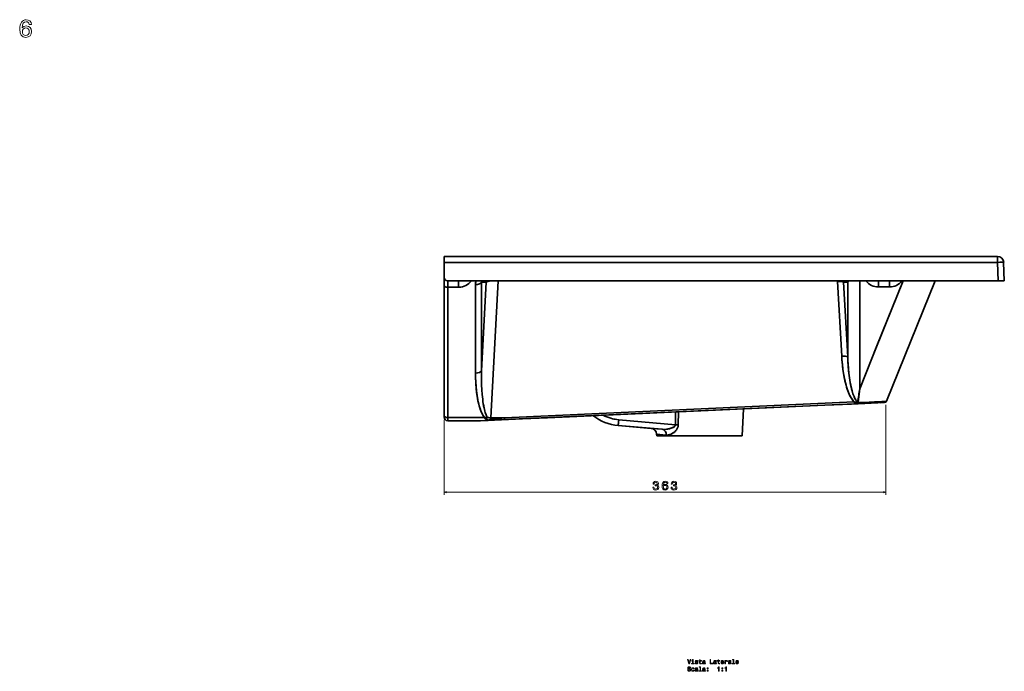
# Model space of a CAD drawing. Extents: x 224 to 1885, y -34 to 1330.
# Tile 4 of 4: x 1075 to 1885, y 794 to 1330. Entities that reach past the tile are written whole.
import ezdxf

# ---------------------------------------------------------------- set-up
doc = ezdxf.new("R2010")
doc.units = 0

msp = doc.modelspace()

# ---------------------------------------------------------------- linework, layer by layer
at = {"color": 7, "lineweight": 35}
for p, q in [((1424.3, 1134.87), (1879.48, 1134.87)), ((1879.48, 1134.87), (1424.3, 1134.87)), ((1424.3, 1130.05), (1879.48, 1130.05)), ((1879.48, 1130.05), (1424.3, 1130.05)), ((1424.3, 1110.96), (1424.3, 1003.94)), ((1424.3, 1110.96), (1424.3, 1003.94)), ((1880.01, 1114.87), (1427.3, 1114.87)), ((1427.3, 1114.87), (1880.01, 1114.87)), ((1427.3, 1002.53), (1427.3, 1109.55)), ((1427.3, 1002.53), (1427.3, 1109.55)), ((1768.56, 1114.87), (1449.3, 1114.87)), ((1450.15, 1111.82), (1450.15, 1039.07)), ((1450.15, 1111.82), (1450.15, 1039.07)), ((1455.07, 1040.98), (1455.07, 1113.73)), ((1455.07, 1040.98), (1458.88, 1113.73)), ((1455.07, 1040.98), (1458.88, 1113.73)), ((1455.07, 1040.98), (1455.07, 1113.73)), ((1468.7, 1114.87), (1462.81, 1002.34)), ((1468.7, 1114.87), (1462.81, 1002.34)), ((1751.29, 1052.91), (1747.92, 1114.34)), ((1751.29, 1052.91), (1747.92, 1114.34)), ((1752.85, 1113.74), (1756.21, 1052.3)), ((1756.21, 1052.3), (1752.85, 1113.74)), ((1756.21, 1052.3), (1756.22, 1113.74)), ((1756.21, 1052.3), (1756.22, 1113.74)), ((1828.09, 1114.87), (1788.17, 1016.07)), ((1788.17, 1016.07), (1828.09, 1114.87)), ((1828.09, 1114.87), (1788.17, 1016.07)), ((1828.09, 1114.87), (1788.17, 1016.07)), ((1859.1, 1114.87), (1803.56, 1114.87)), ((1828.09, 1114.87), (1880.01, 1114.87)), ((1828.09, 1114.87), (1859.1, 1114.87)), ((1761.62, 1015.29), (1473.91, 1002.34)), ((1473.91, 1002.34), (1761.62, 1015.29)), ((1474, 1000.76), (1761.71, 1013.71)), ((1474, 1000.76), (1761.71, 1013.71)), ((1737.54, 1012.62), (1509.49, 1002.36)), ((1761.71, 1013.71), (1670.42, 1009.6)), ((1670.42, 1009.6), (1737.54, 1012.62)), ((1759.39, 1013.6), (1737.54, 1012.62)), ((1759.39, 1013.6), (1737.54, 1012.62)), ((1764.7, 1013.84), (1786.4, 1014.82)), ((1764.7, 1013.84), (1786.4, 1014.82)), ((1546.71, 1004.03), (1474, 1000.76)), ((1509.49, 1002.36), (1546.71, 1004.03)), ((1670.42, 1009.6), (1669.45, 987.37)), ((1670.42, 1009.6), (1669.45, 987.37)), ((1457.46, 1002.53), (1427.3, 1002.53)), ((1457.46, 1002.53), (1427.3, 1002.53)), ((1427.3, 999.87), (1454.26, 999.87)), ((1449.6, 999.87), (1427.3, 999.87)), ((1427.3, 999.87), (1454.26, 999.87)), ((1427.3, 999.87), (1449.6, 999.87)), ((1454.26, 999.87), (1427.3, 999.87)), ((1488.77, 1001.42), (1454.35, 999.88)), ((1488.77, 1001.42), (1454.35, 999.88)), ((1488.77, 1001.42), (1509.49, 1002.36)), ((1488.77, 1001.42), (1509.49, 1002.36)), ((1603.64, 992.8), (1567.52, 995.96)), ((1567.52, 995.96), (1603.64, 992.8)), ((1594.54, 993.6), (1567.52, 995.96)), ((1614.49, 996.61), (1567.95, 1000.68)), ((1614.49, 996.61), (1567.95, 1000.68)), ((1669.45, 987.37), (1599.15, 987.37)), ((1669.45, 987.37), (1599.15, 987.37)), ((1599.15, 987.37), (1669.45, 987.37)), ((1656.87, 987.37), (1611.74, 987.37)), ((1656.87, 987.37), (1611.74, 987.37))]:
    msp.add_line(p, q, dxfattribs=at)
at = {"color": 7, "lineweight": 35, "ltscale": 0.120639}
for p, q in [((1424.3, 1130.05), (1424.3, 1134.87)), ((1424.3, 1130.05), (1424.3, 1134.87)), ((1879.48, 1134.87), (1879.48, 1130.05)), ((1879.48, 1130.05), (1879.48, 1134.87))]:
    msp.add_line(p, q, dxfattribs=at)
at = {"color": 7, "lineweight": 35, "ltscale": 0.304361}
for p, q in [((1424.3, 1130.05), (1424.3, 1117.87)), ((1424.3, 1117.87), (1424.3, 1130.05))]:
    msp.add_line(p, q, dxfattribs=at)
at = {"color": 7, "lineweight": 35, "ltscale": 0.379592}
for p, q in [((1879.48, 1130.05), (1880.01, 1114.87)), ((1879.48, 1130.05), (1880.01, 1114.87)), ((1885, 1114.87), (1884.47, 1130.05)), ((1885, 1114.87), (1884.47, 1130.05)), ((1885, 1114.87), (1884.47, 1130.05)), ((1884.47, 1130.05), (1885, 1114.87))]:
    msp.add_line(p, q, dxfattribs=at)
at = {"color": 7, "lineweight": 35, "ltscale": 0.172882}
for p, q in [((1424.3, 1117.87), (1424.3, 1110.96)), ((1424.3, 1110.96), (1424.3, 1117.87))]:
    msp.add_line(p, q, dxfattribs=at)
at = {"color": 7, "lineweight": 35, "ltscale": 0.132986}
for p, q in [((1427.3, 1114.87), (1427.3, 1109.55)), ((1427.3, 1109.55), (1427.3, 1114.87)), ((1436.3, 1114.87), (1436.3, 1109.55)), ((1436.3, 1114.87), (1436.3, 1109.55))]:
    msp.add_line(p, q, dxfattribs=at)
at = {"color": 7, "lineweight": 35, "ltscale": 0.225}
for p, q in [((1427.3, 1114.87), (1436.3, 1114.87)), ((1427.3, 1109.55), (1436.3, 1109.55)), ((1436.3, 1109.55), (1427.3, 1109.55)), ((1781.55, 1109.83), (1790.55, 1109.84)), ((1790.55, 1109.84), (1781.55, 1109.83)), ((1781.56, 1114.87), (1790.56, 1114.87))]:
    msp.add_line(p, q, dxfattribs=at)
at = {"color": 7, "lineweight": 35, "ltscale": 0.325}
for p, q in [((1436.3, 1114.87), (1449.3, 1114.87)), ((1768.56, 1114.87), (1781.56, 1114.87)), ((1803.56, 1114.87), (1790.56, 1114.87))]:
    msp.add_line(p, q, dxfattribs=at)
at = {"color": 7, "lineweight": 35, "ltscale": 0.000265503}
for p, q in [((1436.31, 1114.87), (1436.3, 1114.87)), ((1781.55, 1114.87), (1781.56, 1114.87))]:
    msp.add_line(p, q, dxfattribs=at)
at = {"color": 7, "lineweight": 35, "ltscale": 0.095267}
for p, q in [((1455.07, 1113.73), (1458.88, 1113.73)), ((1458.88, 1113.73), (1455.07, 1113.73))]:
    msp.add_line(p, q, dxfattribs=at)
at = {"color": 7, "lineweight": 35, "ltscale": 0.084421}
msp.add_line((1756.22, 1113.74), (1752.85, 1113.74), dxfattribs=at)
msp.add_line((1756.22, 1113.74), (1752.85, 1113.74), dxfattribs=at)
at = {"color": 7, "lineweight": 35, "ltscale": 0.000268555}
for p, q in [((1790.56, 1114.87), (1790.57, 1114.87)), ((1872.04, 1114.87), (1872.05, 1114.87))]:
    msp.add_line(p, q, dxfattribs=at)
at = {"color": 7, "lineweight": 35, "ltscale": 0.323764}
msp.add_line((1872.05, 1114.87), (1859.1, 1114.87), dxfattribs=at)
msp.add_line((1872.05, 1114.87), (1859.1, 1114.87), dxfattribs=at)
at = {"color": 7, "lineweight": 35, "ltscale": 0.124927}
for p, q in [((1880.01, 1114.87), (1885, 1114.87)), ((1880.01, 1114.87), (1885, 1114.87)), ((1885, 1114.87), (1880.01, 1114.87))]:
    msp.add_line(p, q, dxfattribs=at)
at = {"color": 7, "lineweight": 35, "ltscale": 0.015385}
msp.add_line((1758.88, 1028.4), (1758.76, 1029.01), dxfattribs=at)
at = {"color": 7, "lineweight": 35, "ltscale": 0.272803}
msp.add_line((1766.16, 1026.01), (1764.92, 1015.17), dxfattribs=at)
msp.add_line((1766.16, 1026.01), (1764.92, 1015.17), dxfattribs=at)
at = {"color": 7, "lineweight": 35, "ltscale": 0.000314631}
msp.add_line((1759.39, 1013.6), (1759.38, 1013.6), dxfattribs=at)
at = {"color": 7, "lineweight": 35, "ltscale": 0.074966}
for p, q in [((1761.71, 1013.71), (1764.7, 1013.84)), ((1764.7, 1013.84), (1761.71, 1013.71)), ((1764.7, 1013.84), (1761.71, 1013.71))]:
    msp.add_line(p, q, dxfattribs=at)
at = {"color": 7, "lineweight": 35, "ltscale": 0.002067}
msp.add_line((1762.76, 1017.13), (1762.71, 1017.2), dxfattribs=at)
at = {"color": 7, "lineweight": 35, "ltscale": 0.003525}
msp.add_line((1764.36, 1014.8), (1764.35, 1014.94), dxfattribs=at)
msp.add_line((1764.36, 1014.8), (1764.35, 1014.94), dxfattribs=at)
at = {"color": 7, "lineweight": 35, "ltscale": 0.364483}
msp.add_line((1764.7, 1013.84), (1779.27, 1014.5), dxfattribs=at)
at = {"color": 7, "lineweight": 35, "ltscale": 0.036661}
msp.add_line((1783.59, 1014.69), (1785.06, 1014.76), dxfattribs=at)
at = {"color": 7, "lineweight": 13}
for p, q in [((1787.68, 1012.87), (1787.68, 939.04)), ((1424.3, 1000.53), (1424.3, 939.04)), ((1424.3, 941.04), (1787.68, 941.04))]:
    msp.add_line(p, q, dxfattribs=at)
at = {"color": 7, "lineweight": 35, "ltscale": 0.261805}
msp.add_line((1614.49, 996.61), (1614.54, 1007.08), dxfattribs=at)
msp.add_line((1614.49, 996.61), (1614.54, 1007.08), dxfattribs=at)
at = {"color": 7, "lineweight": 35, "ltscale": 0.265601}
for p, q in [((1616.93, 996.57), (1616.95, 1007.19)), ((1616.95, 1007.19), (1616.93, 996.57))]:
    msp.add_line(p, q, dxfattribs=at)
at = {"color": 7, "lineweight": 35, "ltscale": 0.026598}
msp.add_line((1424.3, 1002.87), (1424.3, 1003.94), dxfattribs=at)
msp.add_line((1424.3, 1002.87), (1424.3, 1003.94), dxfattribs=at)
at = {"color": 7, "lineweight": 35, "ltscale": 0.066493}
for p, q in [((1427.3, 1002.53), (1427.3, 999.87)), ((1427.3, 999.87), (1427.3, 1002.53))]:
    msp.add_line(p, q, dxfattribs=at)
at = {"color": 7, "lineweight": 35, "ltscale": 0.097903}
msp.add_line((1449.6, 999.87), (1453.52, 999.87), dxfattribs=at)
msp.add_line((1449.6, 999.87), (1453.52, 999.87), dxfattribs=at)
at = {"color": 7, "lineweight": 35, "ltscale": 0.000494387}
msp.add_line((1449.62, 999.87), (1449.6, 999.87), dxfattribs=at)
at = {"color": 7, "lineweight": 35, "ltscale": 0.018558}
msp.add_line((1453.52, 999.87), (1454.26, 999.87), dxfattribs=at)
msp.add_line((1453.52, 999.87), (1454.26, 999.87), dxfattribs=at)
at = {"color": 7, "lineweight": 35, "ltscale": 0.000393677}
msp.add_line((1453.53, 999.87), (1453.52, 999.87), dxfattribs=at)
at = {"color": 7, "lineweight": 35, "ltscale": 0.155174}
for p, q in [((1454.26, 999.87), (1460.45, 1000.34)), ((1460.45, 1000.34), (1454.26, 999.87))]:
    msp.add_line(p, q, dxfattribs=at)
at = {"color": 7, "lineweight": 35, "ltscale": 0.001053}
msp.add_line((1454.3, 999.88), (1454.26, 999.87), dxfattribs=at)
at = {"color": 7, "lineweight": 35, "ltscale": 0.002247}
msp.add_line((1454.35, 999.88), (1454.26, 999.87), dxfattribs=at)
msp.add_line((1454.35, 999.88), (1454.26, 999.87), dxfattribs=at)
msp.add_line((1454.35, 999.88), (1454.26, 999.87), dxfattribs=at)
msp.add_line((1454.35, 999.88), (1454.26, 999.87), dxfattribs=at)
at = {"color": 7, "lineweight": 35, "ltscale": 0.000927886}
msp.add_line((1454.3, 999.88), (1454.26, 999.87), dxfattribs=at)
at = {"color": 7, "lineweight": 35, "ltscale": 0.154896}
for p, q in [((1454.35, 999.88), (1460.54, 1000.15)), ((1460.54, 1000.15), (1454.35, 999.88)), ((1460.54, 1000.15), (1454.35, 999.88))]:
    msp.add_line(p, q, dxfattribs=at)
at = {"color": 7, "lineweight": 35, "ltscale": 0.059065}
msp.add_line((1460.54, 1000.15), (1462.9, 1000.26), dxfattribs=at)
msp.add_line((1460.54, 1000.15), (1462.9, 1000.26), dxfattribs=at)
msp.add_line((1460.54, 1000.15), (1462.9, 1000.26), dxfattribs=at)
at = {"color": 7, "lineweight": 35, "ltscale": 0.037462}
msp.add_line((1462.81, 1002.34), (1462.81, 1000.84), dxfattribs=at)
at = {"color": 7, "lineweight": 35, "ltscale": 0.280065}
for p, q in [((1473.91, 1002.34), (1462.81, 1000.84)), ((1462.81, 1000.84), (1473.91, 1002.34))]:
    msp.add_line(p, q, dxfattribs=at)
at = {"color": 7, "lineweight": 35, "ltscale": 0.277548}
for p, q in [((1473.91, 1002.34), (1462.81, 1002.34)), ((1462.81, 1002.34), (1473.91, 1002.34))]:
    msp.add_line(p, q, dxfattribs=at)
at = {"color": 7, "lineweight": 35, "ltscale": 0.037463}
msp.add_line((1462.81, 1000.84), (1462.81, 1002.34), dxfattribs=at)
at = {"color": 7, "lineweight": 35, "ltscale": 0.277832}
for p, q in [((1462.9, 1000.26), (1474, 1000.76)), ((1474, 1000.76), (1462.9, 1000.26)), ((1474, 1000.76), (1462.9, 1000.26))]:
    msp.add_line(p, q, dxfattribs=at)
at = {"color": 7, "lineweight": 35, "ltscale": 0.228718}
msp.add_line((1603.64, 992.8), (1594.53, 993.6), dxfattribs=at)
msp.add_line((1603.64, 992.8), (1594.53, 993.6), dxfattribs=at)
at = {"color": 7, "lineweight": 35, "ltscale": 0.200617}
msp.add_line((1607.08, 988.04), (1599.09, 988.84), dxfattribs=at)
msp.add_line((1607.08, 988.04), (1599.09, 988.84), dxfattribs=at)
at = {"color": 7, "lineweight": 35, "ltscale": 0.036622}
msp.add_line((1599.09, 988.84), (1599.15, 987.37), dxfattribs=at)
msp.add_line((1599.09, 988.84), (1599.15, 987.37), dxfattribs=at)
at = {"color": 7, "lineweight": 35, "ltscale": 0.003214}
msp.add_line((1608.51, 993.09), (1608.38, 993.07), dxfattribs=at)
at = {"color": 7, "lineweight": 13}
for points in [[(1085.06, 1325.68), (1084.68, 1327.31), (1083.79, 1328.52), (1082.42, 1329.29), (1080.65, 1329.55), (1079.45, 1329.41), (1078.43, 1329.02), (1077.52, 1328.4), (1076.75, 1327.51), (1076.15, 1326.4), (1075.7, 1325.05), (1075.42, 1323.46), (1075.34, 1321.66), (1075.66, 1318.8), (1076.65, 1316.72), (1078.24, 1315.47), (1080.42, 1315.04), (1082.38, 1315.41), (1083.87, 1316.36), (1084.84, 1317.85), (1085.18, 1319.74), (1084.84, 1321.66), (1083.91, 1323.13), (1082.48, 1324.06), (1080.71, 1324.38), (1078.79, 1323.98), (1077.36, 1322.83), (1077.66, 1325.05), (1078.31, 1326.64), (1079.29, 1327.59), (1080.67, 1327.91), (1081.67, 1327.75), (1082.44, 1327.33), (1082.94, 1326.62), (1083.21, 1325.68)], [(1083.23, 1319.72), (1083.01, 1318.45), (1082.44, 1317.49), (1081.53, 1316.84), (1080.4, 1316.64), (1079.21, 1316.84), (1078.31, 1317.47), (1077.72, 1318.43), (1077.54, 1319.7), (1077.74, 1320.96), (1078.31, 1321.9), (1079.23, 1322.51), (1080.48, 1322.73), (1081.57, 1322.51), (1082.44, 1321.92), (1083.01, 1320.98)], [(1595.98, 945.24), (1595.98, 945.17), (1596.14, 944.2), (1596.62, 943.47), (1597.36, 943.01), (1598.35, 942.84), (1599.4, 943.01), (1600.19, 943.45), (1600.69, 944.16), (1600.87, 945.07), (1600.79, 945.66), (1600.57, 946.15), (1600.21, 946.52), (1599.72, 946.79), (1600.38, 947.34), (1600.61, 948.2), (1600.46, 948.99), (1600.03, 949.59), (1599.32, 949.96), (1598.35, 950.09), (1597.44, 949.93), (1596.75, 949.48), (1596.29, 948.78), (1596.14, 947.84), (1596.14, 947.77), (1597.04, 947.77), (1597.12, 948.42), (1597.38, 948.88), (1597.81, 949.16), (1598.4, 949.26), (1598.93, 949.18), (1599.31, 948.97), (1599.54, 948.63), (1599.63, 948.16), (1599.54, 947.67), (1599.3, 947.34), (1598.88, 947.13), (1598.3, 947.07), (1597.91, 947.08), (1597.91, 946.29), (1598.4, 946.31), (1599.04, 946.22), (1599.51, 945.97), (1599.79, 945.58), (1599.89, 945.07), (1599.78, 944.48), (1599.49, 944.05), (1599.03, 943.78), (1598.41, 943.69), (1597.78, 943.79), (1597.31, 944.09), (1597.02, 944.57), (1596.91, 945.24)], [(1608.42, 948.15), (1608.22, 948.97), (1607.78, 949.58), (1607.09, 949.96), (1606.21, 950.09), (1605.61, 950.02), (1605.1, 949.83), (1604.64, 949.52), (1604.26, 949.07), (1603.96, 948.52), (1603.73, 947.84), (1603.59, 947.04), (1603.55, 946.15), (1603.71, 944.71), (1604.21, 943.67), (1605.01, 943.05), (1606.1, 942.84), (1607.07, 943.02), (1607.82, 943.49), (1608.3, 944.24), (1608.48, 945.19), (1608.3, 946.15), (1607.84, 946.88), (1607.12, 947.35), (1606.24, 947.51), (1605.28, 947.31), (1604.56, 946.73), (1604.71, 947.84), (1605.04, 948.64), (1605.53, 949.11), (1606.22, 949.27), (1606.72, 949.19), (1607.1, 948.98), (1607.36, 948.63), (1607.49, 948.15)], [(1610.92, 945.24), (1610.92, 945.17), (1611.09, 944.2), (1611.56, 943.47), (1612.31, 943.01), (1613.29, 942.84), (1614.34, 943.01), (1615.13, 943.45), (1615.64, 944.16), (1615.82, 945.07), (1615.74, 945.66), (1615.51, 946.15), (1615.15, 946.52), (1614.67, 946.79), (1615.32, 947.34), (1615.55, 948.2), (1615.4, 948.99), (1614.97, 949.59), (1614.26, 949.96), (1613.29, 950.09), (1612.39, 949.93), (1611.69, 949.48), (1611.24, 948.78), (1611.09, 947.84), (1611.09, 947.77), (1611.98, 947.77), (1612.06, 948.42), (1612.33, 948.88), (1612.75, 949.16), (1613.35, 949.26), (1613.87, 949.18), (1614.25, 948.97), (1614.49, 948.63), (1614.58, 948.16), (1614.49, 947.67), (1614.24, 947.34), (1613.82, 947.13), (1613.24, 947.07), (1612.85, 947.08), (1612.85, 946.29), (1613.35, 946.31), (1613.98, 946.22), (1614.45, 945.97), (1614.74, 945.58), (1614.84, 945.07), (1614.73, 944.48), (1614.43, 944.05), (1613.97, 943.78), (1613.36, 943.69), (1612.72, 943.79), (1612.26, 944.09), (1611.96, 944.57), (1611.85, 945.24)], [(1607.5, 945.18), (1607.39, 944.54), (1607.1, 944.06), (1606.65, 943.74), (1606.09, 943.63), (1605.49, 943.74), (1605.04, 944.05), (1604.74, 944.53), (1604.65, 945.17), (1604.75, 945.79), (1605.04, 946.27), (1605.5, 946.57), (1606.13, 946.68), (1606.67, 946.57), (1607.1, 946.28), (1607.39, 945.8)], [(1626.7, 803.52), (1625.82, 800.54), (1624.92, 803.52), (1624.44, 803.52), (1625.57, 800.02), (1626.07, 800.02), (1627.18, 803.52)], [(1629.17, 800.39), (1629.17, 802.64), (1628.03, 802.64), (1628.03, 802.26), (1628.73, 802.26), (1628.73, 800.39), (1627.82, 800.39), (1627.82, 800.02), (1630.09, 800.02), (1630.09, 800.39)], [(1629.19, 803.64), (1628.72, 803.64), (1628.72, 803.13), (1629.19, 803.13)], [(1632.18, 801.6), (1631.75, 801.7), (1631.43, 801.81), (1631.32, 802.05), (1631.35, 802.22), (1631.46, 802.34), (1631.63, 802.41), (1631.88, 802.44), (1632.12, 802.41), (1632.3, 802.32), (1632.42, 802.19), (1632.47, 802), (1632.91, 802), (1632.91, 802.01), (1632.83, 802.34), (1632.63, 802.6), (1632.3, 802.76), (1631.88, 802.82), (1631.45, 802.76), (1631.14, 802.59), (1630.94, 802.35), (1630.88, 802.04), (1630.93, 801.73), (1631.07, 801.52), (1631.3, 801.37), (1631.64, 801.26), (1632.13, 801.14), (1632.43, 801.02), (1632.51, 800.92), (1632.54, 800.76), (1632.5, 800.58), (1632.38, 800.44), (1632.18, 800.35), (1631.92, 800.32), (1631.64, 800.35), (1631.44, 800.45), (1631.3, 800.62), (1631.25, 800.86), (1630.82, 800.86), (1630.89, 800.46), (1631.1, 800.16), (1631.43, 799.99), (1631.88, 799.92), (1632.35, 799.99), (1632.7, 800.16), (1632.91, 800.45), (1632.99, 800.81), (1632.93, 801.13), (1632.78, 801.35), (1632.52, 801.49)], [(1634.48, 802.26), (1634.48, 800.9), (1634.51, 800.46), (1634.65, 800.16), (1634.94, 799.98), (1635.41, 799.92), (1635.94, 799.95), (1635.94, 800.33), (1635.56, 800.3), (1635.21, 800.34), (1635.02, 800.47), (1634.94, 800.68), (1634.93, 800.98), (1634.93, 802.26), (1635.94, 802.26), (1635.94, 802.64), (1634.93, 802.64), (1634.93, 803.43), (1634.48, 803.43), (1634.48, 802.64), (1633.71, 802.64), (1633.71, 802.26)], [(1638.53, 800.37), (1638.53, 800.36), (1638.56, 800.18), (1638.63, 800.06), (1638.95, 799.97), (1639.2, 800.01), (1639.2, 800.35), (1639.09, 800.34), (1638.95, 800.4), (1638.92, 800.6), (1638.92, 802), (1638.86, 802.36), (1638.69, 802.62), (1638.38, 802.77), (1637.95, 802.82), (1637.52, 802.76), (1637.21, 802.59), (1637.01, 802.32), (1636.95, 801.97), (1636.95, 801.94), (1637.35, 801.94), (1637.38, 802.15), (1637.49, 802.3), (1637.67, 802.39), (1637.93, 802.43), (1638.18, 802.4), (1638.35, 802.33), (1638.46, 802.2), (1638.5, 802.01), (1638.48, 801.8), (1638.39, 801.7), (1638.19, 801.65), (1637.81, 801.61), (1637.38, 801.52), (1637.07, 801.35), (1636.89, 801.1), (1636.84, 800.73), (1636.89, 800.4), (1637.04, 800.15), (1637.3, 799.99), (1637.64, 799.94), (1638.11, 800.04)], [(1643.01, 800.02), (1645.26, 800.02), (1645.26, 800.44), (1643.48, 800.44), (1643.48, 803.52), (1643.01, 803.52)], [(1647.64, 800.37), (1647.64, 800.36), (1647.66, 800.18), (1647.74, 800.06), (1648.06, 799.97), (1648.3, 800.01), (1648.3, 800.35), (1648.2, 800.34), (1648.06, 800.4), (1648.03, 800.6), (1648.03, 802), (1647.97, 802.36), (1647.8, 802.62), (1647.49, 802.77), (1647.05, 802.82), (1646.63, 802.76), (1646.32, 802.59), (1646.12, 802.32), (1646.06, 801.97), (1646.06, 801.94), (1646.45, 801.94), (1646.49, 802.15), (1646.6, 802.3), (1646.78, 802.39), (1647.04, 802.43), (1647.29, 802.4), (1647.46, 802.33), (1647.57, 802.2), (1647.6, 802.01), (1647.58, 801.8), (1647.5, 801.7), (1647.3, 801.65), (1646.92, 801.61), (1646.49, 801.52), (1646.18, 801.35), (1646, 801.1), (1645.94, 800.73), (1645.99, 800.4), (1646.15, 800.15), (1646.4, 799.99), (1646.75, 799.94), (1647.22, 800.04)], [(1649.66, 802.26), (1649.66, 800.9), (1649.69, 800.46), (1649.83, 800.16), (1650.12, 799.98), (1650.59, 799.92), (1651.12, 799.95), (1651.12, 800.33), (1650.74, 800.3), (1650.39, 800.34), (1650.2, 800.47), (1650.12, 800.68), (1650.11, 800.98), (1650.11, 802.26), (1651.12, 802.26), (1651.12, 802.64), (1650.11, 802.64), (1650.11, 803.43), (1649.66, 803.43), (1649.66, 802.64), (1648.89, 802.64), (1648.89, 802.26)], [(1652.49, 801.24), (1654.27, 801.24), (1654.27, 801.45), (1654.19, 802.03), (1653.97, 802.46), (1653.62, 802.73), (1653.15, 802.82), (1652.69, 802.72), (1652.33, 802.44), (1652.11, 801.98), (1652.03, 801.37), (1652.1, 800.75), (1652.33, 800.3), (1652.68, 800.02), (1653.13, 799.92), (1653.52, 799.99), (1653.85, 800.16), (1654.08, 800.43), (1654.22, 800.79), (1653.78, 800.79), (1653.69, 800.59), (1653.56, 800.44), (1653.19, 800.32), (1652.9, 800.38), (1652.68, 800.55), (1652.54, 800.84), (1652.49, 801.23)], [(1652.49, 801.62), (1652.55, 801.96), (1652.68, 802.22), (1652.89, 802.38), (1653.16, 802.43), (1653.43, 802.38), (1653.64, 802.22), (1653.76, 801.96), (1653.81, 801.62)], [(1655.3, 800.02), (1655.75, 800.02), (1655.75, 801.57), (1655.79, 801.94), (1655.93, 802.21), (1656.15, 802.37), (1656.45, 802.42), (1656.67, 802.39), (1656.84, 802.29), (1656.94, 802.12), (1656.97, 801.88), (1657.42, 801.88), (1657.36, 802.29), (1657.2, 802.58), (1656.92, 802.76), (1656.54, 802.82), (1656.28, 802.78), (1656.06, 802.68), (1655.86, 802.51), (1655.71, 802.28), (1655.71, 802.73), (1655.3, 802.73)], [(1659.78, 800.37), (1659.78, 800.36), (1659.81, 800.18), (1659.88, 800.06), (1660.2, 799.97), (1660.45, 800.01), (1660.45, 800.35), (1660.34, 800.34), (1660.2, 800.4), (1660.18, 800.6), (1660.18, 802), (1660.12, 802.36), (1659.94, 802.62), (1659.63, 802.77), (1659.2, 802.82), (1658.77, 802.76), (1658.46, 802.59), (1658.27, 802.32), (1658.2, 801.97), (1658.2, 801.94), (1658.6, 801.94), (1658.63, 802.15), (1658.74, 802.3), (1658.93, 802.39), (1659.18, 802.43), (1659.43, 802.4), (1659.61, 802.33), (1659.71, 802.2), (1659.75, 802.01), (1659.73, 801.8), (1659.65, 801.7), (1659.45, 801.65), (1659.07, 801.61), (1658.63, 801.52), (1658.33, 801.35), (1658.14, 801.1), (1658.09, 800.73), (1658.14, 800.4), (1658.3, 800.15), (1658.55, 799.99), (1658.9, 799.94), (1659.36, 800.04)], [(1662.09, 803.27), (1662.09, 800.39), (1661.18, 800.39), (1661.18, 800.02), (1663.44, 800.02), (1663.44, 800.39), (1662.54, 800.39), (1662.54, 803.64), (1661.4, 803.64), (1661.4, 803.27)], [(1664.63, 801.24), (1666.41, 801.24), (1666.41, 801.45), (1666.33, 802.03), (1666.11, 802.46), (1665.76, 802.73), (1665.29, 802.82), (1664.83, 802.72), (1664.48, 802.44), (1664.25, 801.98), (1664.17, 801.37), (1664.25, 800.75), (1664.47, 800.3), (1664.82, 800.02), (1665.28, 799.92), (1665.67, 799.99), (1665.99, 800.16), (1666.23, 800.43), (1666.36, 800.79), (1665.93, 800.79), (1665.83, 800.59), (1665.7, 800.44), (1665.33, 800.32), (1665.04, 800.38), (1664.83, 800.55), (1664.69, 800.84), (1664.63, 801.23)], [(1664.63, 801.62), (1664.69, 801.96), (1664.83, 802.22), (1665.03, 802.38), (1665.31, 802.43), (1665.57, 802.38), (1665.78, 802.22), (1665.91, 801.96), (1665.95, 801.62)], [(1625.03, 795.13), (1624.57, 795.13), (1624.67, 794.59), (1624.92, 794.2), (1625.31, 793.96), (1625.83, 793.88), (1626.35, 793.96), (1626.74, 794.18), (1626.99, 794.53), (1627.08, 794.98), (1627, 795.4), (1626.79, 795.67), (1626.45, 795.84), (1625.99, 795.97), (1625.59, 796.07), (1625.34, 796.18), (1625.19, 796.34), (1625.15, 796.59), (1625.19, 796.82), (1625.32, 796.99), (1625.52, 797.11), (1625.8, 797.15), (1626.08, 797.1), (1626.31, 796.96), (1626.45, 796.73), (1626.52, 796.43), (1626.98, 796.43), (1626.98, 796.44), (1626.9, 796.91), (1626.66, 797.26), (1626.29, 797.49), (1625.79, 797.56), (1625.33, 797.49), (1624.98, 797.27), (1624.75, 796.95), (1624.67, 796.52), (1624.74, 796.14), (1624.93, 795.89), (1625.23, 795.72), (1625.65, 795.58), (1626.05, 795.47), (1626.36, 795.36), (1626.55, 795.2), (1626.61, 794.93), (1626.55, 794.67), (1626.4, 794.47), (1626.16, 794.34), (1625.85, 794.3), (1625.51, 794.35), (1625.25, 794.52), (1625.08, 794.78)], [(1629.54, 795.78), (1629.98, 795.78), (1629.89, 796.18), (1629.67, 796.5), (1629.33, 796.7), (1628.89, 796.77), (1628.41, 796.67), (1628.04, 796.39), (1627.81, 795.93), (1627.73, 795.32), (1627.8, 794.71), (1628.03, 794.25), (1628.39, 793.97), (1628.88, 793.88), (1629.31, 793.95), (1629.65, 794.16), (1629.88, 794.5), (1629.98, 794.94), (1629.56, 794.94), (1629.48, 794.66), (1629.34, 794.45), (1629.14, 794.31), (1628.89, 794.27), (1628.59, 794.34), (1628.36, 794.54), (1628.23, 794.87), (1628.18, 795.33), (1628.23, 795.79), (1628.37, 796.11), (1628.6, 796.32), (1628.89, 796.39), (1629.16, 796.34), (1629.35, 796.23), (1629.48, 796.03)], [(1632.46, 794.32), (1632.46, 794.31), (1632.48, 794.14), (1632.56, 794.02), (1632.88, 793.92), (1633.12, 793.96), (1633.12, 794.3), (1633.02, 794.29), (1632.88, 794.35), (1632.85, 794.56), (1632.85, 795.96), (1632.79, 796.32), (1632.62, 796.57), (1632.31, 796.72), (1631.87, 796.77), (1631.45, 796.71), (1631.14, 796.54), (1630.94, 796.28), (1630.88, 795.92), (1630.88, 795.89), (1631.27, 795.89), (1631.31, 796.1), (1631.42, 796.26), (1631.6, 796.35), (1631.86, 796.38), (1632.11, 796.36), (1632.28, 796.28), (1632.39, 796.15), (1632.42, 795.97), (1632.4, 795.76), (1632.32, 795.65), (1632.12, 795.6), (1631.74, 795.56), (1631.31, 795.47), (1631, 795.31), (1630.82, 795.06), (1630.76, 794.68), (1630.81, 794.35), (1630.97, 794.1), (1631.22, 793.95), (1631.57, 793.89), (1632.04, 794)], [(1632.41, 794.92), (1632.35, 794.66), (1632.19, 794.46), (1631.94, 794.32), (1631.65, 794.28), (1631.46, 794.3), (1631.32, 794.38), (1631.23, 794.53), (1631.21, 794.72), (1631.23, 794.9), (1631.31, 795.02), (1631.63, 795.17), (1632.04, 795.23), (1632.41, 795.35)], [(1634.77, 797.22), (1634.77, 794.34), (1633.86, 794.34), (1633.86, 793.97), (1636.12, 793.97), (1636.12, 794.34), (1635.21, 794.34), (1635.21, 797.59), (1634.07, 797.59), (1634.07, 797.22)], [(1638.53, 794.32), (1638.53, 794.31), (1638.56, 794.14), (1638.63, 794.02), (1638.95, 793.92), (1639.2, 793.96), (1639.2, 794.3), (1639.09, 794.29), (1638.95, 794.35), (1638.92, 794.56), (1638.92, 795.96), (1638.86, 796.32), (1638.69, 796.57), (1638.38, 796.72), (1637.95, 796.77), (1637.52, 796.71), (1637.21, 796.54), (1637.01, 796.28), (1636.95, 795.92), (1636.95, 795.89), (1637.35, 795.89), (1637.38, 796.1), (1637.49, 796.26), (1637.67, 796.35), (1637.93, 796.38), (1638.18, 796.36), (1638.35, 796.28), (1638.46, 796.15), (1638.5, 795.97), (1638.48, 795.76), (1638.39, 795.65), (1638.19, 795.6), (1637.81, 795.56), (1637.38, 795.47), (1637.07, 795.31), (1636.89, 795.06), (1636.84, 794.68), (1636.89, 794.35), (1637.04, 794.1), (1637.3, 793.95), (1637.64, 793.89), (1638.11, 794)], [(1638.48, 800.97), (1638.42, 800.7), (1638.26, 800.5), (1638.02, 800.37), (1637.72, 800.33), (1637.53, 800.35), (1637.39, 800.43), (1637.31, 800.57), (1637.28, 800.77), (1637.3, 800.95), (1637.38, 801.07), (1637.7, 801.21), (1638.11, 801.27), (1638.48, 801.39)], [(1638.48, 794.92), (1638.42, 794.66), (1638.26, 794.46), (1638.02, 794.32), (1637.72, 794.28), (1637.53, 794.3), (1637.39, 794.38), (1637.31, 794.53), (1637.28, 794.72), (1637.3, 794.9), (1637.38, 795.02), (1637.7, 795.17), (1638.11, 795.23), (1638.48, 795.35)], [(1640.65, 795.93), (1641.35, 795.93), (1641.35, 796.68), (1640.65, 796.68)], [(1640.65, 793.97), (1641.35, 793.97), (1641.35, 794.72), (1640.65, 794.72)], [(1647.59, 800.97), (1647.53, 800.7), (1647.37, 800.5), (1647.12, 800.37), (1646.83, 800.33), (1646.64, 800.35), (1646.5, 800.43), (1646.41, 800.57), (1646.39, 800.77), (1646.41, 800.95), (1646.49, 801.07), (1646.81, 801.21), (1647.22, 801.27), (1647.59, 801.39)], [(1650.02, 793.97), (1650.48, 793.97), (1650.48, 797.5), (1650.14, 797.5), (1650.04, 797.19), (1649.86, 796.98), (1649.59, 796.86), (1649.2, 796.82), (1649.2, 796.46), (1650.02, 796.46)], [(1652.8, 795.93), (1653.49, 795.93), (1653.49, 796.68), (1652.8, 796.68)], [(1652.8, 793.97), (1653.49, 793.97), (1653.49, 794.72), (1652.8, 794.72)], [(1656.09, 793.97), (1656.55, 793.97), (1656.55, 797.5), (1656.21, 797.5), (1656.12, 797.19), (1655.94, 796.98), (1655.66, 796.86), (1655.27, 796.82), (1655.27, 796.46), (1656.09, 796.46)], [(1659.73, 800.97), (1659.67, 800.7), (1659.51, 800.5), (1659.27, 800.37), (1658.97, 800.33), (1658.78, 800.35), (1658.64, 800.43), (1658.56, 800.57), (1658.53, 800.77), (1658.55, 800.95), (1658.63, 801.07), (1658.96, 801.21), (1659.36, 801.27), (1659.73, 801.39)]]:
    msp.add_lwpolyline(points, close=True, dxfattribs=at)
at = {"color": 7, "lineweight": 35}
for points in [[(1884.47, 1130.05), (1884.47, 1130.05), (1884.47, 1130.05), (1884.46, 1130.06), (1884.45, 1130.07), (1884.39, 1130.08), (1883.79, 1130.11), (1882.59, 1130.12), (1879.48, 1130.05)], [(1752.85, 1113.74), (1752.68, 1113.87), (1752.42, 1113.99), (1752.09, 1114.1), (1751.54, 1114.21), (1750.91, 1114.3), (1749.5, 1114.37), (1747.92, 1114.34)], [(1766.16, 1026.01), (1766.1, 1070.36), (1766.08, 1114.88)], [(1766.08, 1114.87), (1766.11, 1061.44), (1766.16, 1026.01)], [(1766.16, 1026.01), (1776.65, 1052.3), (1787.36, 1079.03), (1801.76, 1114.87)], [(1801.76, 1114.87), (1780.28, 1061.37), (1766.16, 1026.01)], [(1761.62, 1015.29), (1761.06, 1015.88), (1760.55, 1016.49), (1760.03, 1017.19), (1759.54, 1017.91), (1759, 1018.78), (1758.5, 1019.67), (1757.96, 1020.73), (1757.46, 1021.81), (1756.92, 1023.09), (1756.42, 1024.38), (1755.87, 1025.93), (1755.37, 1027.48), (1754.87, 1029.2), (1754.41, 1030.92), (1753.99, 1032.67), (1753.6, 1034.43), (1753.2, 1036.5), (1752.83, 1038.57), (1752.26, 1042.39), (1751.81, 1046.23), (1751.51, 1049.57), (1751.29, 1052.91)], [(1761.62, 1015.29), (1760.98, 1015.97), (1760.39, 1016.7), (1759.82, 1017.48), (1759.3, 1018.28), (1758.37, 1019.92), (1757.55, 1021.6), (1756.62, 1023.83), (1755.81, 1026.11), (1755.32, 1027.66), (1754.86, 1029.22), (1754.06, 1032.37), (1753.38, 1035.54), (1752.8, 1038.73), (1752.33, 1041.87), (1751.94, 1045.01), (1751.63, 1048.17), (1751.44, 1050.53), (1751.29, 1052.91)], [(1764.37, 1015.23), (1763.99, 1015.56), (1763.64, 1015.93), (1763.28, 1016.37), (1762.95, 1016.83), (1762.57, 1017.44), (1762.22, 1018.06), (1761.82, 1018.87), (1761.45, 1019.69), (1760.99, 1020.85), (1760.58, 1022.02), (1759.85, 1024.41), (1759.43, 1026.02), (1759.05, 1027.64), (1758.65, 1029.53), (1758.3, 1031.42), (1757.69, 1035.21), (1757.2, 1039.02), (1756.81, 1042.83), (1756.51, 1046.65), (1756.34, 1049.47), (1756.21, 1052.3)], [(1756.21, 1052.3), (1756.4, 1048.47), (1756.66, 1044.65), (1757.01, 1040.84), (1757.45, 1037), (1757.99, 1033.21), (1758.35, 1031.12), (1758.76, 1029.02), (1759.12, 1027.34), (1759.52, 1025.67), (1760.18, 1023.27), (1760.56, 1022.08), (1760.97, 1020.9), (1761.43, 1019.73), (1761.95, 1018.59), (1762.55, 1017.47), (1762.94, 1016.84), (1763.38, 1016.23), (1763.85, 1015.7), (1764.37, 1015.23)], [(1450.15, 1039.07), (1450.22, 1034.5), (1450.31, 1032.22), (1450.45, 1029.94), (1450.72, 1026.52), (1451.1, 1023.12), (1451.59, 1019.72), (1451.88, 1018.02), (1452.21, 1016.33), (1452.85, 1013.57), (1453.25, 1012.05), (1453.7, 1010.55), (1454.1, 1009.33), (1454.54, 1008.13), (1455.35, 1006.2), (1455.81, 1005.25), (1456.31, 1004.32), (1456.86, 1003.41), (1457.46, 1002.53)], [(1457.46, 1002.53), (1456.94, 1003.28), (1456.46, 1004.06), (1455.98, 1004.93), (1455.53, 1005.81), (1455.05, 1006.87), (1454.61, 1007.95), (1454.14, 1009.22), (1453.71, 1010.51), (1453.25, 1012.04), (1452.84, 1013.59), (1452.44, 1015.3), (1452.08, 1017.01), (1451.73, 1018.85), (1451.43, 1020.7), (1450.94, 1024.4), (1450.58, 1028.12), (1450.33, 1031.84), (1450.2, 1035.46), (1450.15, 1039.07)], [(1459.87, 1002.69), (1459.56, 1003.24), (1459.27, 1003.81), (1458.87, 1004.73), (1458.52, 1005.66), (1458.17, 1006.71), (1457.85, 1007.78), (1457.51, 1009.11), (1457.2, 1010.45), (1456.88, 1012.09), (1456.59, 1013.75), (1456.3, 1015.67), (1456.05, 1017.61), (1455.65, 1021.49), (1455.36, 1025.39), (1455.17, 1029.31), (1455.06, 1033.22), (1455.03, 1037.1), (1455.07, 1040.98)], [(1459.87, 1002.69), (1459.56, 1003.24), (1459.27, 1003.81), (1458.87, 1004.74), (1458.51, 1005.68), (1458.16, 1006.73), (1457.85, 1007.79), (1457.51, 1009.12), (1457.2, 1010.45), (1456.87, 1012.1), (1456.59, 1013.75), (1456.3, 1015.67), (1456.05, 1017.59), (1455.65, 1021.43), (1455.36, 1025.29), (1455.17, 1029.18), (1455.06, 1033.08), (1455.03, 1037.03), (1455.07, 1040.98)], [(1761.71, 1013.71), (1761.71, 1013.71), (1761.7, 1013.72), (1761.7, 1013.81), (1761.62, 1015.29)], [(1764.7, 1013.84), (1764.68, 1013.84), (1764.65, 1013.86), (1764.61, 1013.9), (1764.55, 1014.03), (1764.48, 1014.24), (1764.36, 1014.8)], [(1764.7, 1013.84), (1764.69, 1013.84), (1764.65, 1013.86), (1764.62, 1013.89), (1764.56, 1014), (1764.44, 1014.38), (1764.36, 1014.8)], [(1764.7, 1013.84), (1764.71, 1013.84), (1764.72, 1013.85), (1764.74, 1013.88), (1764.76, 1013.96), (1764.79, 1014.15), (1764.83, 1014.8)], [(1764.83, 1014.8), (1770.54, 1014.97), (1776.11, 1015.17), (1779.82, 1015.34), (1783.09, 1015.52), (1786.46, 1015.77), (1787.49, 1015.89), (1787.94, 1015.97), (1788.08, 1016.01), (1788.15, 1016.05), (1788.17, 1016.07)], [(1764.83, 1014.8), (1773.98, 1015.09), (1778.27, 1015.27), (1781.58, 1015.43), (1784.4, 1015.6), (1786.52, 1015.77), (1787.64, 1015.91), (1787.96, 1015.98), (1788.14, 1016.04), (1788.16, 1016.06), (1788.17, 1016.07)], [(1459.87, 1002.69), (1458.71, 1002.54), (1457.46, 1002.53)], [(1459.87, 1002.69), (1458.74, 1002.54), (1457.46, 1002.53)], [(1458.99, 1001.01), (1458.21, 1001.71), (1457.46, 1002.53)], [(1458.99, 1001.01), (1458.22, 1001.7), (1457.46, 1002.53)], [(1460.45, 1000.34), (1460, 1000.47), (1459.58, 1000.64), (1459.27, 1000.81), (1458.99, 1001.01)], [(1458.99, 1001.01), (1459.26, 1000.82), (1459.56, 1000.65), (1459.99, 1000.47), (1460.45, 1000.34)], [(1459.87, 1002.69), (1460.21, 1002.57), (1460.57, 1002.49), (1461.07, 1002.41), (1462.14, 1002.34), (1462.81, 1002.34)], [(1462.81, 1002.34), (1462.1, 1002.35), (1461.39, 1002.38), (1460.7, 1002.46), (1460.13, 1002.59), (1459.87, 1002.69)], [(1462.81, 1000.84), (1461.36, 1000.57), (1460.45, 1000.34)], [(1460.45, 1000.34), (1461.64, 1000.63), (1462.81, 1000.84)], [(1474, 1000.76), (1474, 1000.76), (1474, 1000.77), (1473.99, 1000.87), (1473.91, 1002.34)], [(1567.52, 995.96), (1567.52, 995.97), (1567.57, 996.53), (1567.95, 1000.68)], [(1603.64, 992.8), (1604.8, 992.75), (1605.98, 992.78), (1607.17, 992.89), (1608.37, 993.06), (1609.57, 993.31), (1610.76, 993.64), (1611.94, 994.07), (1612.52, 994.33), (1613.07, 994.64), (1613.51, 994.93), (1613.91, 995.27), (1614.24, 995.68), (1614.36, 995.91), (1614.45, 996.15), (1614.49, 996.38), (1614.49, 996.61)], [(1614.49, 996.61), (1614.49, 996.37), (1614.44, 996.13), (1614.36, 995.89), (1614.24, 995.67), (1613.94, 995.3), (1613.57, 994.97), (1613.15, 994.68), (1612.69, 994.42), (1612.2, 994.19), (1611, 993.72), (1609.75, 993.36), (1608.47, 993.08), (1607.18, 992.89), (1605.9, 992.77), (1604.76, 992.75), (1603.64, 992.8)], [(1616.93, 996.57), (1616.91, 996.06), (1616.85, 995.56), (1616.74, 995.05), (1616.6, 994.55), (1616.38, 993.97), (1616.11, 993.43), (1615.78, 992.87), (1615.42, 992.36), (1614.97, 991.8), (1614.49, 991.28), (1613.97, 990.79), (1613.43, 990.33), (1612.3, 989.54), (1611.13, 988.9), (1610.53, 988.64), (1609.93, 988.42), (1608.97, 988.16), (1608.01, 988.03), (1607.54, 988.01), (1607.08, 988.04)], [(1616.93, 996.57), (1616.91, 996.05), (1616.85, 995.54), (1616.74, 995.04), (1616.6, 994.56), (1616.37, 993.97), (1616.1, 993.4), (1615.78, 992.87), (1615.43, 992.36), (1614.96, 991.79), (1614.46, 991.25), (1613.94, 990.76), (1613.39, 990.31), (1612.26, 989.52), (1611.11, 988.89), (1610.53, 988.64), (1609.95, 988.42), (1609.17, 988.2), (1608.39, 988.06), (1607.63, 988.01), (1607.08, 988.04)]]:
    msp.add_lwpolyline(points, dxfattribs=at)
at = {"color": 7, "lineweight": 13}
for points in [[(1426.24, 941.56), (1424.3, 941.04), (1426.24, 940.52)], [(1785.75, 940.52), (1787.68, 941.04), (1785.75, 941.56)]]:
    msp.add_lwpolyline(points, dxfattribs=at)
at = {"color": 7, "lineweight": 35}
for centre, radius, start, end in [((1879.48, 1129.87), 5, 2, 90), ((1879.48, 1129.87), 5, 2, 90), ((1427.3, 1117.87), 3, 180.00001, 270), ((1427.3, 1117.87), 3, 180.00269, 269.99699), ((1427.3, 1117.87), 3, 261.57506, 270), ((1436.3, 1122.56), 13, 270.00401, 323.79485), ((1436.3, 1122.56), 13, 270.00138, 323.78303), ((1436.3, 1117.87), 3, 270, 270.20337), ((1464.41, 1111.84), 14.26, 167.71297, 180.05796), ((1464.41, 1111.84), 14.26, 167.71596, 180.05852), ((1464.5, 1114.14), 9.45, 175.54934, 182.46634), ((1464.5, 1114.14), 9.44, 175.5626, 182.46625), ((1468.97, 1112.88), 10.13, 168.61256, 175.13288), ((1743.04, 1114.08), 4.89, 3.13514, 9.38338), ((1743.04, 1114.08), 4.89, 3.13234, 9.38601), ((1742.94, 1113.04), 9.93, 4.0091, 10.63374), ((1742.94, 1113.04), 9.93, 4.00907, 10.63369), ((1746.15, 1112.88), 10.11, 4.88437, 11.40691), ((1781.54, 1122.82), 12.98, 217.68854, 270.03791), ((1781.54, 1122.82), 12.98, 217.68857, 270.04116), ((1781.56, 1117.87), 3, 269.79664, 270), ((3069.65, 1110.88), 1288.1, 179.82213, 180.04641), ((3069.44, 1110.88), 1287.89, 179.82213, 180.04645), ((3073.02, 1110.88), 1282.47, 179.82149, 180.04656), ((3072.67, 1110.88), 1282.12, 179.82146, 180.04659), ((1790.54, 1122.85), 13.02, 270.03638, 322.19718), ((1790.54, 1122.85), 13.01, 270.03174, 322.20288), ((1790.56, 1117.87), 3, 270, 270.20337), ((1872.05, 1117.87), 3, 269.79699, 270), ((-9194.15, 2842.7), 11109.85, 350.532362, 350.588711), ((-8999.03, 2810.29), 10912.06, 350.531669, 350.589038), ((1759.3, 1015.6), 2, 272.21525, 272.5762), ((1735.8, 800.74), 216.1, 82.40934, 83.13867), ((1734.54, 790.82), 226.1, 82.42536, 83.12243), ((1780.1, 1027.45), 20.19, 203.90626, 207.49421), ((1763.61, 1015.15), 0.767, 344.21859, 5.89582), ((1763.61, 1015.15), 0.762, 344.13939, 5.95797), ((1765.79, 1018.82), 4.14, 249.51824, 256.47908), ((1765.79, 1018.82), 4.14, 249.51833, 256.47947), ((1764.66, 1018.61), 3.81, 265.63228, 272.56815), ((1764.66, 1018.61), 3.81, 265.63232, 272.56819), ((1765.09, 1019.07), 3.9, 259.4274, 267.51397), ((1765.09, 1019.07), 3.9, 259.42743, 267.51397), ((1768.07, 1015.2), 3.72, 191.39181, 195.10882), ((1765.61, 1014.46), 1.15, 199.41086, 204.42661), ((1763.45, 1015.33), 1.47, 338.78867, 353.71355), ((1763.46, 1015.33), 1.47, 338.75019, 353.7521), ((1786.31, 1016.82), 2, 272.58588, 337.99044), ((1786.31, 1016.81), 2, 272.5762, 337.99996), ((1786.31, 1016.82), 2, 272.58578, 337.99044), ((1571, 1035.81), 40, 232.60759, 265), ((1571, 1035.81), 40, 232.60744, 265.00029), ((1571, 1035.81), 40, 232.60734, 265.00029), ((1571, 1035.55), 35, 242.85239, 265.00128), ((1571, 1035.55), 35, 242.8511, 265.00011), ((1427.3, 1002.87), 3, 180.00001, 270), ((1427.3, 1002.87), 3, 179.99999, 270), ((1449.6, 1004.87), 5, 270, 270.22745), ((1453.52, 1004.87), 5, 269.99989, 270.17966), ((1454.26, 1001.87), 2, 270, 272.57621), ((1571.01, 1035.59), 35.04, 256.29688, 264.38646), ((1614.2, 911.43), 85.19, 88.16422, 89.80634), ((1614.2, 911.43), 85.18, 88.16421, 89.80635), ((1594.09, 988.62), 5, 2.50001, 84.99999), ((1594.09, 988.62), 5, 2.50001, 84.99999), ((1607.41, 995.81), 7.81, 275.60068, 288.1252)]:
    msp.add_arc(centre, radius, start, end, dxfattribs=at)
for centre, major_axis, ratio, start_param, end_param in [((1879.48, 1129.87), (-5, -0.17), 0.034878, 3.141593, 4.711171), ((1427.3, 1110.96), (-3, 0), 0.468057, 0.000001, 1.570796), ((1427.3, 1110.96), (3, 0), 0.468057, 3.141593, 4.712389), ((1450.15, 1114.16), (-5, 0), 0.468057, 1.570796, 2.956806), ((1450.15, 1114.16), (5, 0), 0.468058, 4.712407, 6.0984), ((1468.71, 1112.87), (-9.99, 0.52), 0.207639, 5.323852, 6.116428), ((1468.71, 1112.87), (0, 10), 0.986631, 1.369413, 1.484691), ((1468.71, 1112.87), (9.99, -0.52), 0.207639, 2.182053, 2.974836), ((1747.92, 1113.31), (-4.99, -0.27), 0.207614, 3.296934, 4.701008), ((1746.38, 1112.87), (0, 10), 0.988394, 4.798648, 4.913769), ((1766.08, 1112.87), (10.01, 0), 0.494869, 2.725861, 2.966665), ((1767.49, 1112.85), (11.42, -0.05), 0.459615, 2.755308, 2.981743), ((1751.29, 1051.87), (4.99, 0.27), 0.207614, 0.155341, 1.5594), ((1751.29, 1051.87), (4.99, 0.27), 0.207614, 0.155341, 1.559415), ((1450.15, 1041.41), (5, 0), 0.468058, 4.712407, 6.0984), ((1450.15, 1041.41), (5, 0), 0.468057, 4.712389, 6.098399), ((1761.62, 1015.7), (-0.09, 2), 0.009554, 1.780023, 3.141594), ((1764.61, 1015.84), (0.09, -2), 0.098179, 6.283185, 7.300693), ((1427.3, 1003.94), (3, 0), 0.468057, 3.141593, 4.712389), ((1427.3, 1003.94), (3, 0), 0.468057, 3.141591, 4.712389), ((1458.99, 1003.33), (-0.92, -2.85), 0.348244, 0.745007, 1.458542), ((1458.99, 1003.33), (-0.92, -2.85), 0.348245, 0.745006, 1.458539), ((1460.45, 1002.15), (0.09, -2), 0.096486, 5.846575, 6.283184), ((1460.45, 1002.15), (0.09, -2), 0.096477, 5.846566, 6.283184), ((1462.81, 1002.25), (0.09, -1.99), 0.044986, 5.496265, 6.283198), ((1462.81, 1002.25), (0.09, -1.99), 0.044986, 5.496264, 6.283199), ((1473.91, 1002.76), (0.09, -2), 0.009554, 4.921609, 6.283183), ((1567.95, 1000.95), (-0.44, -4.98), 0.004568, 0, 1.518636), ((1603.21, 987.82), (-0.44, -4.98), 0.771278, 1.681912, 3.141611), ((1603.21, 987.82), (-0.44, -4.98), 0.771278, 1.681912, 3.141611)]:
    msp.add_ellipse(centre, major_axis=major_axis, ratio=ratio, start_param=start_param, end_param=end_param, dxfattribs=at)

doc.saveas('drawing.dxf')
